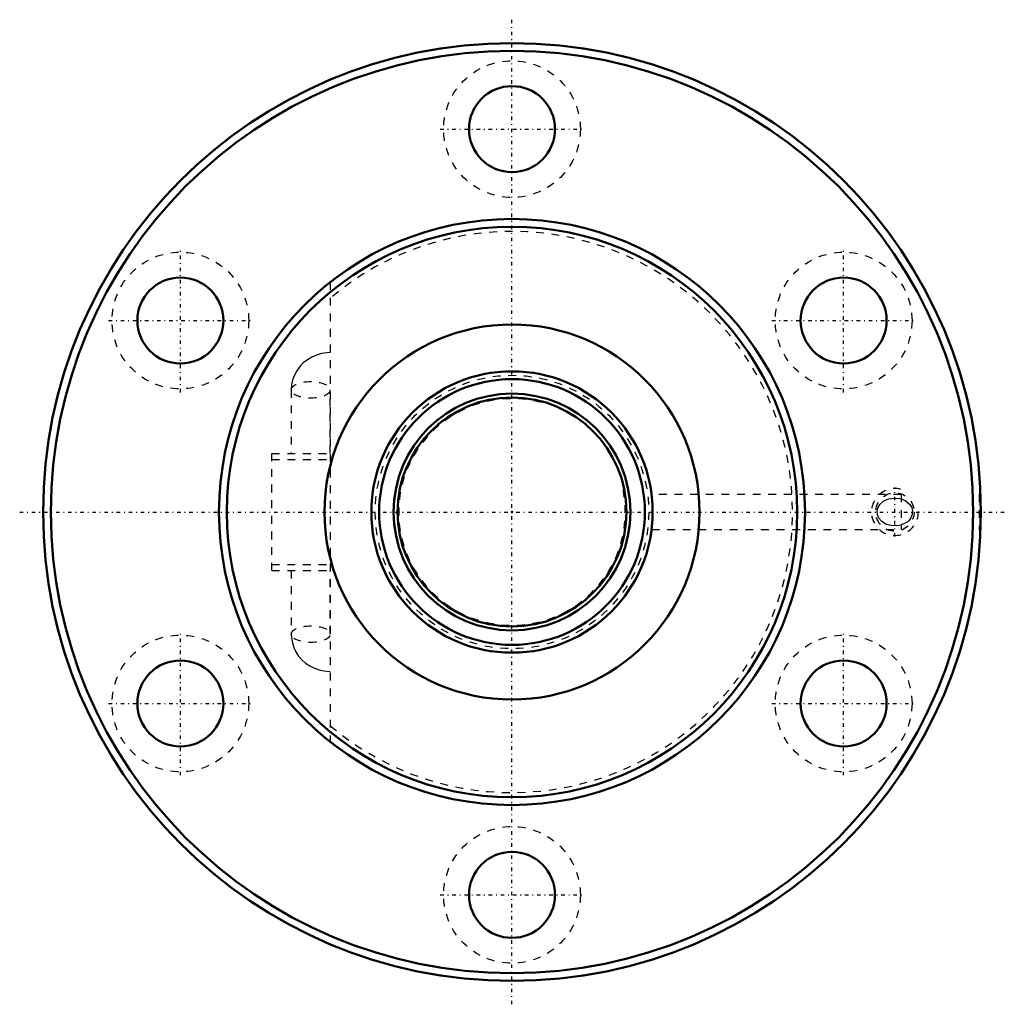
# Model space of a CAD drawing. Header units: millimetres. Extents: x -63 to 63, y -63 to 63.
import ezdxf

# ---------------------------------------------------------------- set-up
doc = ezdxf.new("R2010")
doc.units = ezdxf.units.MM
doc.linetypes.add('Center', pattern=[1.5, 0.45, -0.5, 0.05, -0.5])
doc.linetypes.add('Dashed', pattern=[2, 1, -1])
for name, color, linetype, lineweight in [('2d ConnectionPoints', 7, 'Continuous', 50), ('AM_0', 7, 'Continuous', 50), ('AM_5', 3, 'Continuous', 25), ('AM_7', 7, 'Center', 25), ('AM_9', 6, 'Dashed', 25)]:
    doc.layers.add(name, color=color, linetype=linetype, lineweight=lineweight)

# ---------------------------------------------------------------- blocks, each defined once
blk = doc.blocks.new('1_BNF_3610_5RR_nut_0_in_BNF3610_5RRG1_730LC5A_00__2')
at = {"layer": 'AM_0'}
for centre, radius in [((0, 0), 60), ((0, 0), 59), ((0, 49), 5.5), ((0, 0), 37.5), ((0, 0), 36.5), ((-42.44, 24.5), 5.5), ((42.44, 24.5), 5.5), ((0, 0), 24), ((-42.44, -24.5), 5.5), ((42.44, -24.5), 5.5), ((0, -49), 5.5)]:
    blk.add_circle(centre, radius, dxfattribs=at)
at = {"layer": 'AM_5', "linetype": 'Dashed'}
blk.add_arc((49, 0), 3, 75, 15, dxfattribs=at)
at = {"layer": 'AM_7'}
for p, q in [((0, -63), (0, 63)), ((-9.19, 49), (9.19, 49)), ((-42.44, 15.31), (-42.44, 33.69)), ((42.44, 15.31), (42.44, 33.69)), ((-51.62, 24.5), (-33.25, 24.5)), ((33.25, 24.5), (51.62, 24.5)), ((49, -3.15), (49, 3.15)), ((-63, 0), (63, 0)), ((-42.44, -33.69), (-42.44, -15.31)), ((42.44, -33.69), (42.44, -15.31)), ((-51.62, -24.5), (-33.25, -24.5)), ((33.25, -24.5), (51.62, -24.5)), ((-9.19, -49), (9.19, -49))]:
    blk.add_line(p, q, dxfattribs=at)
at = {"layer": 'AM_9'}
for p, q in [((-23.25, 29.42), (-23.25, -29.42)), ((-28.25, 15.63), (-28.25, 7.5)), ((-23.25, 7.5), (-23.25, 15.63)), ((-30.75, -7.5), (-30.75, 7.5)), ((-30.75, 7.5), (-23.25, 7.5)), ((-30.75, 6.7), (-23.25, 6.7)), ((49.8, 2.25), (17.86, 2.25)), ((49.8, 2.25), (49.8, -2.25)), ((60, 2.25), (59.8, 2.25)), ((59.8, 2.25), (59.8, -2.25)), ((17.86, -2.25), (49.8, -2.25)), ((59.8, -2.25), (59.96, -2.25)), ((-30.75, -6.7), (-23.25, -6.7)), ((-30.75, -7.5), (-23.25, -7.5)), ((-28.25, -7.5), (-28.25, -15.63)), ((-23.25, -15.63), (-23.25, -7.5))]:
    blk.add_line(p, q, dxfattribs=at)
for points in [[(-23.25, 20.4), (-23.71, 20.38), (-24.37, 20.28), (-25.01, 20.09), (-25.62, 19.83), (-26.19, 19.49), (-26.71, 19.08), (-27.16, 18.61), (-27.54, 18.08), (-27.84, 17.51), (-28.07, 16.91), (-28.2, 16.29), (-28.25, 15.7), (-28.25, 15.63)], [(49.8, -1.67), (49.26, -1.77), (48.54, -1.74), (47.94, -1.58), (47.33, -1.21), (46.96, -0.78), (46.78, -0.35), (46.74, 0.12), (46.83, 0.52), (47.09, 0.96), (47.59, 1.41), (48.24, 1.68), (48.9, 1.78), (49.58, 1.72), (49.8, 1.67)], [(49.8, 1.67), (50.31, 1.46), (50.9, 0.98), (51.15, 0.56), (51.26, 0.14), (51.23, -0.3), (51.1, -0.68), (50.77, -1.12), (50.64, -1.24), (49.95, -1.62), (49.8, -1.67)], [(-28.25, -15.63), (-28.22, -16.12), (-28.11, -16.74), (-27.92, -17.34), (-27.65, -17.9), (-27.3, -18.43), (-26.89, -18.91), (-26.41, -19.33), (-25.87, -19.69), (-25.29, -19.98), (-24.68, -20.2), (-24.03, -20.34), (-23.41, -20.4), (-23.25, -20.4)]]:
    blk.add_lwpolyline(points, dxfattribs=at)
for centre, radius in [((0, 49), 8.75), ((-42.44, 24.5), 8.75), ((42.44, 24.5), 8.75), ((49, 0), 2.46), ((-42.44, -24.5), 8.75), ((42.44, -24.5), 8.75), ((0, -49), 8.75)]:
    blk.add_circle(centre, radius, dxfattribs=at)
blk.add_arc((0, 0), 35.9, 229.6367, 130.3633, dxfattribs=at)
for centre in [(-25.75, 15.63), (-25.75, -15.63)]:
    blk.add_ellipse(centre, major_axis=(-2.5, 0), ratio=0.422618, dxfattribs=at)
blk = doc.blocks.new('2_BNF3610_5RRG1_730LC5A_00__shaft_0_in_BNF3610_5RRG1_730LC5A_00__2')
at = {"layer": 'AM_0'}
for radius in [18, 17, 15.15, 14.65]:
    blk.add_circle((0, 0), radius, dxfattribs=at)
at = {"layer": 'AM_5', "linetype": 'Dashed'}
blk.add_arc((0, 0), 14.5, 75, 15, dxfattribs=at)
at = {"layer": 'AM_9'}
blk.add_circle((0, 0), 17.5, dxfattribs=at)

msp = doc.modelspace()

# ---------------------------------------------------------------- linework, layer by layer
at = {"layer": '2d ConnectionPoints'}
msp.add_point((0, 0), dxfattribs=at)
msp.add_point((0, 0), dxfattribs=at)

# ---------------------------------------------------------------- block references
for name in ['1_BNF_3610_5RR_nut_0_in_BNF3610_5RRG1_730LC5A_00__2', '2_BNF3610_5RRG1_730LC5A_00__shaft_0_in_BNF3610_5RRG1_730LC5A_00__2']:
    msp.add_blockref(name, (0, 0))

doc.saveas('drawing.dxf')
